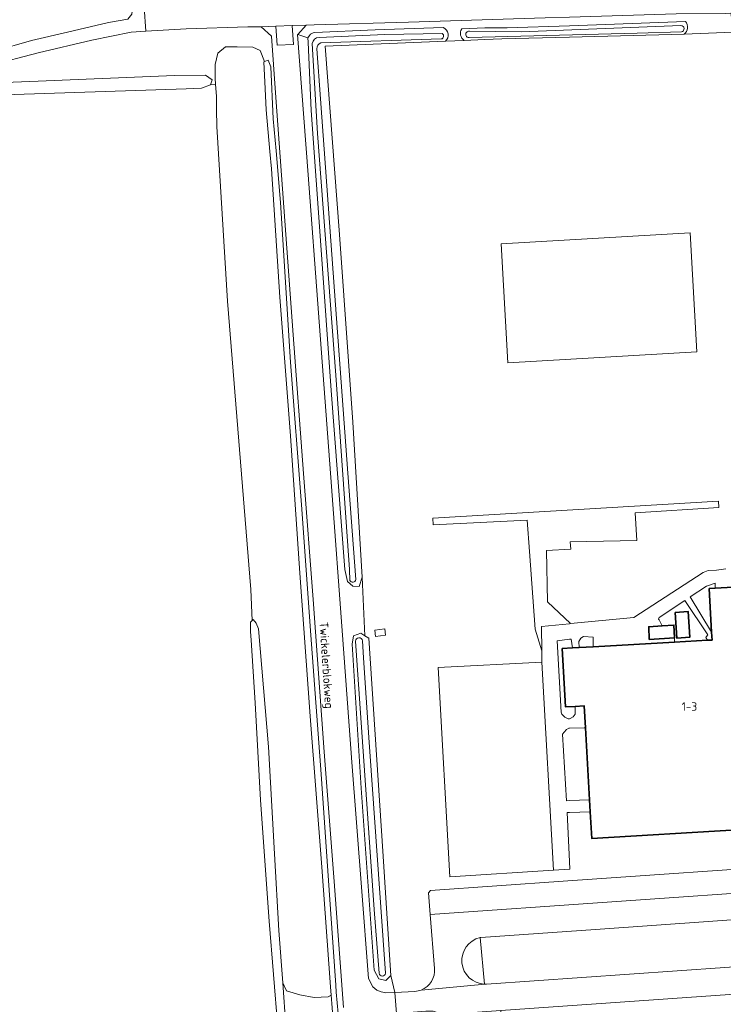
# Model space of a CAD drawing. Header units: metres. Extents: x 245598 to 248629, y 478632 to 481821.
# Tile 60 of 122: x 246884 to 247032, y 480039 to 480247. Entities that reach past the tile are written whole.
import ezdxf
from ezdxf.enums import TextEntityAlignment as Align

# ---------------------------------------------------------------- set-up
doc = ezdxf.new("R2010")
doc.units = ezdxf.units.M
for name, color, linetype, lineweight in [('B-XX-GR-GRAS-GV', 60, 'Continuous', 13), ('B-XX-GR-GROENVOORZIENING-GV', 80, 'Continuous', 18), ('B-XX-GR-HOUTWAL-GV', 40, 'Continuous', 13), ('B-XX-IE-TERREINAFSCHEIDING_KUNSTMATIG_HEKWERK-G', 20, 'IE-TERREINAFSCHEIDING-KUNSTMATIG', 18), ('B-XX-OG-BEBOUWING-GV', 7, 'Continuous', 35), ('B-XX-OG-BEBOUWING-T18', 10, 'Continuous', 18), ('B-XX-OG-BEBOUWING_LAGE TRAFO-GV', 7, 'Continuous', 18), ('B-XX-OG-TOPOGRAFIE-T18', 10, 'Continuous', 18), ('B-XX-OG-WATER-GV', 130, 'Continuous', 18), ('B-XX-OG-WATER_GREPPEL-GV', 160, 'Continuous', 18), ('B-XX-OG-WATER_SLOOT-GV', 120, 'Continuous', 18), ('B-XX-VH-ONVERHARD-GV', 252, 'Continuous', 18), ('B-XX-VH-VERHARDING_GESLOTEN-GV', 252, 'Continuous', 18), ('B-XX-VH-VERHARDING_HALFVERHARDING-GV', 252, 'Continuous', 18), ('B-XX-VH-VERHARDING_OPEN-GV', 252, 'Continuous', 18)]:
    doc.layers.add(name, color=color, linetype=linetype, lineweight=lineweight)
doc.styles.add('NLCS-ISO-M-T18', font='NLCS-ISO.ttf', dxfattribs={"height": 1.8})
doc.linetypes.add('IE-TERREINAFSCHEIDING-KUNSTMATIG', pattern='A,4,[82,NLCS.SHX,S=0.75,R=90,X=0,Y=0],4,-2', length=10)

msp = doc.modelspace()

# ---------------------------------------------------------------- linework, layer by layer
at = {"layer": 'B-XX-GR-GRAS-GV'}
msp.add_lwpolyline([(246873.825, 479996.163), (246921.136, 480000), (246938.899, 480001.441), (246940.478, 480002.818), (246939.88, 480007.11), (246938.4, 480032.06), (246938.4, 480034.01), (246936.556, 480056.558), (246934.72, 480082.1), (246933.62, 480102.66), (246932.79, 480115.93), (246932.66, 480117.76), (246932.61, 480119.73), (246933, 480120.08), (246932.7, 480126.58), (246927.82, 480187.52), (246925.53, 480224.36), (246925.46, 480227.98), (246925.43, 480230.76), (246925.256, 480233.362), (246924.22, 480233.2), (246922.33, 480232.47), (246919.03, 480232.37), (246871.98, 480230.77)], dxfattribs=at)
at = {"layer": 'B-XX-GR-GROENVOORZIENING-GV'}
for points in [[(246878.52, 480240.3), (246886.43, 480242.53), (246893.99, 480244.33), (246902.68, 480246.39), (246906.72, 480247.08), (246907.58, 480248.12), (246907.7, 480249.3), (246907.68, 480251.28), (246907.36, 480253.1), (246905.93, 480256.52), (246904.97, 480258.38), (246904.43, 480259.2), (246903.76, 480259.42), (246902.39, 480258.64), (246898.86, 480257), (246893.91, 480255.17), (246890.28, 480254.31), (246886.18, 480253.53), (246881.89, 480252.89)], [(247024.194, 480243.887), (247034.489, 480244.299), (247034.281, 480246.232), (247034.175, 480247.213), (247034.082, 480248.075), (247034.058, 480248.301), (247032.934, 480248.24), (247022.53, 480248.17), (247000, 480247.479), (246994.83, 480247.32), (246965.97, 480246.4), (246946.09, 480245.86), (246944.419, 480245.809), (246942.635, 480243.836), (246944.76, 480243.09), (246945.09, 480243.635)], [(246952.288, 480038.337), (246950.285, 480064.954), (246948.224, 480092.324), (246945.88, 480124.508), (246943.865, 480151.114), (246941.684, 480180.376), (246939.682, 480207.321), (246937.935, 480231.497), (246937.106, 480243.456), (246934.921, 480245.43), (246932.09, 480245.43), (246919.04, 480245.03), (246910.538, 480244.508), (246907.47, 480244.32), (246899.12, 480242.63), (246887.8, 480239.93), (246877.54, 480237.24)], [(246946.213, 480244.234), (246958.959, 480244.786), (246973.318, 480245.275)], [(246977.222, 480245.011), (246982.14, 480245.22), (246986.86, 480245.22), (247000, 480245.664), (247007.57, 480245.92), (247024.461, 480246.56)], [(247034.489, 480244.299), (247024.194, 480243.887), (247000, 480243.268), (246985.69, 480242.9), (246982.02, 480242.74)], [(246856.04, 480232.7), (246887.82, 480233.94), (246916.58, 480235.14), (246923.14, 480235.24), (246924.58, 480234.24), (246924.22, 480233.2), (246925.256, 480233.362), (246925.18, 480234.5), (246925.18, 480237.51), (246925.73, 480239.9), (246927.38, 480241.2), (246929.84, 480241.21), (246933.12, 480241.17), (246934.67, 480240.41), (246935.61, 480238.1), (246936.39, 480238.4), (246936.96, 480237.01), (246937.46, 480225.98), (246938.07, 480219.22), (246938.98, 480208.32), (246941.12, 480174.62), (246943.38, 480144.49), (246945.37, 480116.94), (246947.58, 480087.58), (246949.26, 480063.12), (246950.68, 480043.03), (246950.73, 480041.58), (246951.59, 480032.52)], [(246982.02, 480242.74), (246977.747, 480242.58), (246973.837, 480242.415), (246948.38, 480241.34), (246951.42, 480201.61), (246954.26, 480161.96), (246956.23, 480129.21), (246956.775, 480116.84), (246957.59, 480116.32), (246960.61, 480071.36), (246962.28, 480045.08), (246963.132, 480041.459), (246967.351, 480041.715)], [(246973.837, 480242.415), (246977.747, 480242.58)], [(247035.328, 480075.816), (247004.686, 480074.023), (247004.368, 480079.65), (247000, 480079.489), (246999.49, 480079.47), (247000, 480069.158), (247000.08, 480067.54), (247000, 480067.536), (246996.597, 480067.319), (246974.719, 480065.94), (246972.25, 480110.122), (246994.157, 480111.274), (246994.136, 480113.669), (246992.732, 480118.242), (246991.542, 480134.641), (246991.062, 480141.268), (246971.202, 480140.227), (246971.125, 480141.686), (247031.424, 480145.263), (247031.517, 480143.92), (247013.849, 480142.779), (247014.221, 480136.973), (247000.104, 480136.634), (247000.243, 480135.109), (246995.097, 480134.828), (246995.363, 480123.967), (247000.184, 480119.397), (247013.6, 480120.69), (247028.23, 480130.21), (247029.26, 480130.59), (247031.04, 480130.68), (247033.01, 480130.98)], [(246971.492, 480046.564), (246970.603, 480057.955), (246970.244, 480062.554), (246970.645, 480063.02), (246998.657, 480064.983), (247051.528, 480068.662)]]:
    msp.add_lwpolyline(points, dxfattribs=at)
for points in [[(246973.318, 480245.275, -0.5516342), (246973.837, 480242.415)], [(247024.461, 480246.56, -0.4404568), (247024.194, 480243.887)], [(246945.09, 480243.635, -0.2315945), (246946.213, 480244.234)], [(246977.747, 480242.58, -0.4130681), (246977.222, 480245.011)], [(246968.664, 480042.004, 0.3352006), (246971.492, 480046.564)], [(246967.351, 480041.715, 0.0755933), (246968.664, 480042.004)]]:
    msp.add_lwpolyline(points, format="xyb", dxfattribs=at)
for points in [[(246962.28, 480045.08), (246961.22, 480043.99), (246959.72, 480044.37), (246958.77, 480046.23), (246956.03, 480084.66), (246954.12, 480115.03), (246954.36, 480116.79), (246955.96, 480117.36), (246956.775, 480116.84), (246956.23, 480129.21), (246955.58, 480127.23), (246954.24, 480127.32), (246953.1, 480128.3), (246952.58, 480130.79), (246949.67, 480168.66), (246947.58, 480198.31), (246945.43, 480227.78), (246944.81, 480242.17), (246944.76, 480243.09), (246942.635, 480243.836), (246942.596, 480243.793), (246944.827, 480214.201), (246947.001, 480185.023), (246949.74, 480148.339), (246952.091, 480116.958), (246954.043, 480090.11), (246956.045, 480063.702), (246957.543, 480044.439), (246958.457, 480042.657), (246959.292, 480041.995), (246960.232, 480041.618), (246961.223, 480041.414), (246963.132, 480041.459)], [(247026.875, 480176.778), (246986.983, 480174.505), (246985.552, 480199.625), (247025.443, 480201.898)], [(247025.443, 480201.898), (246985.552, 480199.625), (246986.983, 480174.505), (247026.875, 480176.778)], [(246958.898, 480118.041), (246961.023, 480118.275), (246961.171, 480116.93), (246959.046, 480116.696)], [(247001.178, 480101.895), (246999.16, 480101.781), (246998.461, 480114.129), (247000.604, 480114.25), (247000.34, 480116.13), (247000, 480116.091), (246997.4, 480115.79), (246998.26, 480100.69), (246998.37, 480100.3), (246998.98, 480099.6), (246999.69, 480099.27), (247000, 480099.306), (247000.12, 480099.32), (247000.73, 480099.71), (247001.2, 480100.3), (247001.2, 480101.19)], [(247004.224, 480082.198), (247003.364, 480097.396), (247003.1, 480097.39), (247000, 480097.295), (246999.84, 480097.29), (246999.34, 480097.04), (246998.87, 480096.5), (246998.52, 480096.03), (246999.38, 480081.98), (247000, 480082.008)]]:
    msp.add_lwpolyline(points, close=True, dxfattribs=at)
at = {"layer": 'B-XX-GR-HOUTWAL-GV'}
for points in [[(246938.628, 480054.589), (246939.437, 480043.488), (246940.26, 480041.8), (246943.09, 480040.96), (246946.1, 480040.44), (246949.02, 480040.58), (246949.651, 480040.941), (246949.51, 480042.69), (246947.71, 480067.92), (246945.24, 480099.83), (246943.09, 480130.03), (246941.12, 480159.02), (246938.86, 480188.34), (246937.11, 480215.48), (246936.73, 480219.08), (246935.97, 480227.93), (246935.73, 480232.33), (246935.43, 480238.03), (246935.61, 480238.1), (246934.67, 480240.41), (246933.12, 480241.17), (246929.84, 480241.21), (246927.38, 480241.2), (246925.73, 480239.9), (246925.18, 480237.51), (246925.18, 480234.5), (246925.256, 480233.362), (246925.43, 480230.76), (246925.46, 480227.98), (246925.53, 480224.36), (246927.82, 480187.52), (246932.7, 480126.58), (246933, 480120.08), (246933.18, 480120.23), (246933.81, 480119.51), (246934.33, 480118.28), (246936.43, 480093.4), (246937.74, 480070.79)], [(246985.497, 480037.657), (246985.759, 480035.056), (246988.498, 480033.659), (247012.974, 480035.489), (247043.317, 480037.765), (247043.096, 480040.726), (247057.042, 480041.742), (247056.989, 480042.658)]]:
    msp.add_lwpolyline(points, close=True, dxfattribs=at)
at = {"layer": 'B-XX-IE-TERREINAFSCHEIDING_KUNSTMATIG_HEKWERK-G'}
for points in [[(247026.875, 480176.778), (246986.983, 480174.505), (246985.552, 480199.625), (247025.443, 480201.898)], [(247025.443, 480201.898), (247026.875, 480176.778)]]:
    msp.add_lwpolyline(points, dxfattribs=at)
at = {"layer": 'B-XX-OG-BEBOUWING-GV'}
msp.add_lwpolyline([(247048.336, 480127.843), (247030.717, 480126.846), (247029.473, 480126.776), (247029.991, 480117.619), (247030.087, 480115.917), (247029.137, 480115.863), (247022.168, 480115.469), (247004.989, 480114.498), (247002, 480114.329), (247000.604, 480114.25), (246998.461, 480114.129), (246999.16, 480101.781), (247001.178, 480101.895), (247003.103, 480102.004), (247003.364, 480097.396), (247004.224, 480082.198), (247004.368, 480079.65), (247004.686, 480074.023), (247035.328, 480075.816)], dxfattribs=at)
for points in [[(247022.299, 480121.764), (247022.617, 480116.345), (247025.367, 480116.506), (247025.049, 480121.925)], [(247016.83, 480116.04), (247022.12, 480116.4), (247022.02, 480119.07), (247019.53, 480118.9), (247016.7, 480118.72)]]:
    msp.add_lwpolyline(points, close=True, dxfattribs=at)
at = {"layer": 'B-XX-OG-BEBOUWING_LAGE TRAFO-GV'}
msp.add_lwpolyline([(246958.898, 480118.041), (246959.046, 480116.696), (246961.171, 480116.93), (246961.023, 480118.275)], close=True, dxfattribs=at)
at = {"layer": 'B-XX-OG-WATER-GV'}
for points in [[(247023.501, 480245.718), (246989.821, 480244.414)], [(246973.128, 480244.007), (246960.986, 480243.829), (246947.105, 480243.188)], [(246978.77, 480243.188), (247014.277, 480244.069), (247023.598, 480244.39)], [(246989.821, 480244.414), (246978.886, 480244.517)], [(246945.69, 480241.945), (246946.821, 480222.9), (246950.646, 480171.846), (246953.534, 480130.846), (246953.622, 480128.534)], [(246947.48, 480242.064), (246972.909, 480242.883)], [(246954.846, 480128.716), (246953.209, 480151.173), (246950.364, 480189.604), (246947.397, 480230.243), (246946.679, 480240.779)], [(246954.837, 480115.694), (246958.771, 480058.981), (246959.834, 480045.555)], [(246961.158, 480045.557), (246957.594, 480095.32), (246956.484, 480112.189), (246956.262, 480115.757)]]:
    msp.add_lwpolyline(points, dxfattribs=at)
for points in [[(247023.598, 480244.39, 0.9361724), (247023.501, 480245.718)], [(246947.105, 480243.188, 0.3646802), (246945.69, 480241.945)], [(246972.909, 480242.883, 0.6982404), (246973.128, 480244.007)], [(246978.886, 480244.517, 1.1224411), (246978.77, 480243.188)], [(246946.679, 480240.779, -0.3450468), (246947.48, 480242.064)], [(246953.622, 480128.534, 0.8205861), (246954.846, 480128.716)], [(246956.262, 480115.757, 0.9706494), (246954.837, 480115.694)], [(246959.834, 480045.555, 0.9471336), (246961.158, 480045.557)]]:
    msp.add_lwpolyline(points, format="xyb", dxfattribs=at)
msp.add_lwpolyline([(246795.98, 480230.32), (246795.63, 480229.83), (246795.88, 480228.67), (246797.21, 480227.81), (246800.66, 480228.06), (246834.33, 480229.3), (246871.98, 480230.77), (246919.03, 480232.37), (246922.33, 480232.47), (246924.22, 480233.2), (246924.58, 480234.24), (246923.14, 480235.24), (246916.58, 480235.14), (246887.82, 480233.94), (246856.04, 480232.7), (246821.7, 480231.22)], close=True, dxfattribs=at)
at = {"layer": 'B-XX-OG-WATER_GREPPEL-GV'}
for points in [[(246951.59, 480032.52), (246950.73, 480041.58), (246950.68, 480043.03), (246949.26, 480063.12), (246947.58, 480087.58), (246945.37, 480116.94), (246943.38, 480144.49), (246941.12, 480174.62), (246938.98, 480208.32), (246938.07, 480219.22), (246937.46, 480225.98), (246936.96, 480237.01), (246936.39, 480238.4), (246935.61, 480238.1), (246935.43, 480238.03), (246935.73, 480232.33), (246935.97, 480227.93), (246936.73, 480219.08), (246937.11, 480215.48), (246938.86, 480188.34), (246941.12, 480159.02), (246943.09, 480130.03), (246945.24, 480099.83), (246947.71, 480067.92), (246949.51, 480042.69), (246949.651, 480040.941), (246950.3, 480032.91)], [(246940.1, 480034.38), (246939.437, 480043.488), (246938.628, 480054.589), (246937.74, 480070.79), (246936.43, 480093.4), (246934.33, 480118.28), (246933.81, 480119.51), (246933.18, 480120.23), (246933, 480120.08), (246932.61, 480119.73), (246932.66, 480117.76), (246932.79, 480115.93), (246933.62, 480102.66), (246934.72, 480082.1), (246936.556, 480056.558), (246938.4, 480034.01)]]:
    msp.add_lwpolyline(points, dxfattribs=at)
at = {"layer": 'B-XX-OG-WATER_SLOOT-GV'}
for points in [[(246973.318, 480245.275), (246958.959, 480244.786), (246946.213, 480244.234)], [(247024.461, 480246.56), (247007.57, 480245.92), (247000, 480245.664), (246986.86, 480245.22), (246982.14, 480245.22), (246977.222, 480245.011)], [(246978.886, 480244.517), (246989.821, 480244.414), (247023.501, 480245.718)], [(246945.09, 480243.635), (246944.76, 480243.09), (246944.81, 480242.17), (246945.43, 480227.78), (246947.58, 480198.31), (246949.67, 480168.66), (246952.58, 480130.79), (246953.1, 480128.3), (246954.24, 480127.32), (246955.58, 480127.23), (246956.23, 480129.21), (246954.26, 480161.96), (246951.42, 480201.61), (246948.38, 480241.34), (246973.837, 480242.415)], [(246947.105, 480243.188), (246960.986, 480243.829), (246973.128, 480244.007)], [(246977.747, 480242.58), (246982.02, 480242.74), (246985.69, 480242.9), (247000, 480243.268), (247024.194, 480243.887)], [(247023.598, 480244.39), (247014.277, 480244.069), (246978.77, 480243.188)], [(246953.622, 480128.534), (246953.534, 480130.846), (246950.646, 480171.846), (246946.821, 480222.9), (246945.69, 480241.945)], [(246972.909, 480242.883), (246947.48, 480242.064)], [(246946.679, 480240.779), (246947.397, 480230.243), (246950.364, 480189.604), (246953.209, 480151.173), (246954.846, 480128.716)], [(246959.834, 480045.555), (246958.771, 480058.981), (246954.837, 480115.694)], [(246956.262, 480115.757), (246956.484, 480112.189), (246957.594, 480095.32), (246961.158, 480045.557)]]:
    msp.add_lwpolyline(points, dxfattribs=at)
for points in [[(246973.837, 480242.415, 0.5516342), (246973.318, 480245.275)], [(247023.501, 480245.718, -0.9361724), (247023.598, 480244.39)], [(247024.194, 480243.887, 0.4404568), (247024.461, 480246.56)], [(246946.213, 480244.234, 0.2315945), (246945.09, 480243.635)], [(246945.69, 480241.945, -0.3646802), (246947.105, 480243.188)], [(246973.128, 480244.007, -0.6982404), (246972.909, 480242.883)], [(246977.222, 480245.011, 0.4130681), (246977.747, 480242.58)], [(246978.77, 480243.188, -1.1224411), (246978.886, 480244.517)], [(246947.48, 480242.064, 0.3450468), (246946.679, 480240.779)], [(246954.846, 480128.716, -0.8205861), (246953.622, 480128.534)], [(246954.837, 480115.694, -0.9706494), (246956.262, 480115.757)], [(246961.158, 480045.557, -0.9471336), (246959.834, 480045.555)]]:
    msp.add_lwpolyline(points, format="xyb", dxfattribs=at)
msp.add_lwpolyline([(246954.12, 480115.03), (246956.03, 480084.66), (246958.77, 480046.23), (246959.72, 480044.37), (246961.22, 480043.99), (246962.28, 480045.08), (246960.61, 480071.36), (246957.59, 480116.32), (246956.775, 480116.84), (246955.96, 480117.36), (246954.36, 480116.79)], close=True, dxfattribs=at)
at = {"layer": 'B-XX-VH-ONVERHARD-GV'}
msp.add_lwpolyline([(246940.1, 480034.38), (246940.13, 480033.88), (246945.34, 480033.96), (246948.76, 480033.18), (246950.29, 480032.61), (246950.3, 480032.91), (246949.651, 480040.941), (246949.02, 480040.58), (246946.1, 480040.44), (246943.09, 480040.96), (246940.26, 480041.8), (246939.437, 480043.488)], close=True, dxfattribs=at)
at = {"layer": 'B-XX-VH-VERHARDING_GESLOTEN-GV'}
for points in [[(246877.54, 480237.24), (246887.8, 480239.93), (246899.12, 480242.63), (246907.47, 480244.32), (246910.538, 480244.508), (246910.165, 480249.63)], [(246910.165, 480249.63), (246910.538, 480244.508), (246919.04, 480245.03), (246932.09, 480245.43), (246934.921, 480245.43), (246937.963, 480245.551), (246941.45, 480245.691), (246944.419, 480245.809), (246946.09, 480245.86), (246965.97, 480246.4), (246994.83, 480247.32)], [(246906.72, 480247.08), (246902.68, 480246.39), (246893.99, 480244.33), (246886.43, 480242.53), (246878.52, 480240.3)]]:
    msp.add_lwpolyline(points, dxfattribs=at)
at = {"layer": 'B-XX-VH-VERHARDING_HALFVERHARDING-GV'}
msp.add_lwpolyline([(246963.497, 480037.073), (246963.132, 480041.459), (246961.223, 480041.414), (246960.232, 480041.618), (246959.292, 480041.995), (246958.457, 480042.657), (246957.543, 480044.439), (246956.045, 480063.702), (246954.043, 480090.11), (246952.091, 480116.958), (246949.74, 480148.339), (246947.001, 480185.023), (246944.827, 480214.201), (246942.596, 480243.793), (246942.635, 480243.836), (246944.419, 480245.809), (246941.45, 480245.691), (246941.751, 480241.699), (246938.24, 480241.559), (246937.963, 480245.551), (246934.921, 480245.43), (246937.106, 480243.456), (246937.935, 480231.497), (246939.682, 480207.321), (246941.684, 480180.376), (246943.865, 480151.114), (246945.88, 480124.508), (246948.224, 480092.324), (246950.285, 480064.954), (246952.288, 480038.337)], dxfattribs=at)
at = {"layer": 'B-XX-VH-VERHARDING_OPEN-GV'}
for points in [[(246941.45, 480245.691), (246937.963, 480245.551), (246938.24, 480241.559), (246941.751, 480241.699)], [(247000, 480119.379), (247000.184, 480119.397), (246995.363, 480123.967), (246995.097, 480134.828), (247000.243, 480135.109), (247000.104, 480136.634), (247014.221, 480136.973), (247013.849, 480142.779), (247031.517, 480143.92), (247031.424, 480145.263), (246971.125, 480141.686), (246971.202, 480140.227), (246991.062, 480141.268), (246991.542, 480134.641), (246992.732, 480118.242), (246994.136, 480113.669), (246994.09, 480118.81)], [(247029.991, 480117.619), (247029.473, 480126.776), (247030.717, 480126.846), (247030.76, 480127.92), (247028.93, 480127.29), (247025.46, 480125.04)], [(247022.168, 480115.469), (247029.137, 480115.863), (247028.78, 480116.44), (247028.9, 480116.68), (247029.2, 480117.04), (247024.31, 480124.27), (247018.92, 480120.69), (247018.79, 480120.31), (247018.89, 480120.16), (247019.53, 480118.9), (247022.02, 480119.07), (247022.12, 480116.4)], [(247022.299, 480121.764), (247025.049, 480121.925), (247025.367, 480116.506), (247022.617, 480116.345)], [(247002, 480114.329), (247004.989, 480114.498), (247004.97, 480116.54), (247002.97, 480116.67), (247002.37, 480116.29), (247001.99, 480115.61)], [(246996.597, 480067.319), (246994.157, 480111.274), (246972.25, 480110.122), (246974.719, 480065.94)], [(247047.256, 480063.305), (247053.362, 480063.731), (247053.117, 480068.327), (247052.882, 480068.534), (247052.648, 480068.74), (247051.528, 480068.662), (246998.657, 480064.983), (246970.645, 480063.02), (246970.244, 480062.554), (246970.603, 480057.955)]]:
    msp.add_lwpolyline(points, close=True, dxfattribs=at)
for points in [[(247033.01, 480130.98), (247031.04, 480130.68), (247029.26, 480130.59), (247028.23, 480130.21), (247013.6, 480120.69), (247000.184, 480119.397), (247000, 480119.379), (246994.09, 480118.81), (246994.136, 480113.669), (246994.157, 480111.274), (246996.597, 480067.319), (247000, 480067.536), (247000.08, 480067.54), (247000, 480069.158), (246999.49, 480079.47), (247000, 480079.489), (247004.368, 480079.65), (247004.224, 480082.198), (247000, 480082.008), (246999.38, 480081.98), (246998.52, 480096.03), (246998.87, 480096.5), (246999.34, 480097.04), (246999.84, 480097.29), (247000, 480097.295), (247003.1, 480097.39), (247003.364, 480097.396), (247003.103, 480102.004), (247001.178, 480101.895), (247001.2, 480101.19), (247001.2, 480100.3), (247000.73, 480099.71), (247000.12, 480099.32), (247000, 480099.306), (246999.69, 480099.27), (246998.98, 480099.6), (246998.37, 480100.3), (246998.26, 480100.69), (246997.4, 480115.79), (247000, 480116.091), (247000.34, 480116.13), (247000.604, 480114.25), (247002, 480114.329), (247001.99, 480115.61), (247002.37, 480116.29), (247002.97, 480116.67), (247004.97, 480116.54), (247004.989, 480114.498), (247022.168, 480115.469), (247022.12, 480116.4), (247016.83, 480116.04), (247016.7, 480118.72), (247019.53, 480118.9), (247018.89, 480120.16), (247018.79, 480120.31), (247018.92, 480120.69), (247024.31, 480124.27), (247029.2, 480117.04), (247028.9, 480116.68), (247028.78, 480116.44), (247029.137, 480115.863), (247030.087, 480115.917), (247029.991, 480117.619), (247025.46, 480125.04), (247028.93, 480127.29), (247030.76, 480127.92), (247030.717, 480126.846), (247048.336, 480127.843)], [(246963.132, 480041.459), (246963.497, 480037.073), (246969.648, 480037.53), (246971.215, 480037.504), (246972.724, 480037.072), (246974.28, 480036.932), (246976.056, 480036.997), (246980.535, 480037.31), (246985.497, 480037.657), (247056.989, 480042.658), (247056.602, 480048.974), (247054.573, 480048.86), (247054.136, 480049.251), (247053.362, 480063.731), (247047.256, 480063.305), (247047.916, 480052.956)], [(247047.916, 480052.956), (247047.256, 480063.305), (246970.603, 480057.955), (246971.492, 480046.564)], [(246981.266, 480053.108), (247005.508, 480054.803), (247042.15, 480057.364)], [(247042.15, 480057.364), (247005.508, 480054.803), (246981.266, 480053.108)], [(246982.028, 480043.247), (246981.092, 480053.07)], [(246981.092, 480053.07), (246982.028, 480043.247)], [(247042.861, 480047.457), (246982.436, 480043.247)], [(246982.436, 480043.247), (247042.861, 480047.457)], [(246967.351, 480041.715), (246963.132, 480041.459)], [(246968.664, 480042.004), (246982.206, 480043.243)], [(246982.206, 480043.243), (246968.664, 480042.004)]]:
    msp.add_lwpolyline(points, dxfattribs=at)
for points in [[(246981.092, 480053.07, 0.8718023), (246982.028, 480043.247)], [(246982.028, 480043.247, -0.8718023), (246981.092, 480053.07)], [(246981.092, 480053.07, -0.0109711), (246981.266, 480053.108)], [(246981.266, 480053.108, 0.0109711), (246981.092, 480053.07)], [(246971.492, 480046.564, -0.3352006), (246968.664, 480042.004)], [(246968.664, 480042.004, -0.0755933), (246967.351, 480041.715)], [(246982.206, 480043.243, -0.0107311), (246982.028, 480043.247)], [(246982.028, 480043.247, 0.0107311), (246982.206, 480043.243)], [(246982.436, 480043.247, -0.0089981), (246982.206, 480043.243)], [(246982.206, 480043.243, 0.0089981), (246982.436, 480043.247)]]:
    msp.add_lwpolyline(points, format="xyb", dxfattribs=at)

# ---------------------------------------------------------------- texts
at = {"layer": 'B-XX-OG-BEBOUWING-T18', "style": 'NLCS-ISO-M-T18'}
msp.add_text('1-3', height=1.8, dxfattribs=at).set_placement((247025.313, 480101.883), align=Align.MIDDLE_CENTER)
at = {"layer": 'B-XX-OG-TOPOGRAFIE-T18', "style": 'NLCS-ISO-M-T18'}
msp.add_text('Twickelerblokweg', height=1.8, rotation=273.7, dxfattribs=at).set_placement((246948.695, 480110.607), align=Align.MIDDLE_CENTER)

doc.saveas('drawing.dxf')
